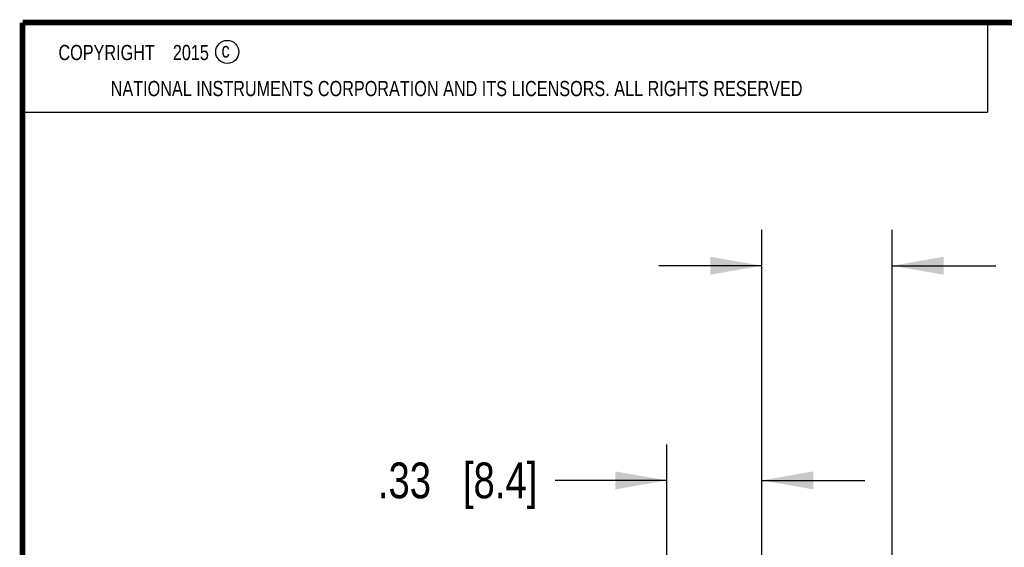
# Model space of a CAD drawing. Header units: inches. Extents: x 0.2 to 16.8, y 0.1 to 10.8.
# Tile 10 of 21: x 0.2 to 3.7, y 8.9 to 10.8. Entities that reach past the tile are written whole.
import ezdxf

# ---------------------------------------------------------------- set-up
doc = ezdxf.new("R2010")
doc.units = ezdxf.units.IN
doc.header["$LTSCALE"] = 0.935
doc.header["$MEASUREMENT"] = 0
doc.layers.get('0').update_dxf_attribs({"linetype": 'CONTINUOUS'})
doc.layers.add('DETAIL', color=7, linetype='CONTINUOUS')
doc.layers.add('DIMENSIONS', color=7, linetype='CONTINUOUS')
doc.styles.get("Standard").update_dxf_attribs({"font": 'txt', "width": 0.8})
doc.dimstyles.new('DIMSTYLE_1', dxfattribs={"dimtxt": 0.125, "dimasz": 0.18, "dimexe": 0.125, "dimexo": 0.0625, "dimgap": 0.0625, "dimtad": 0, "dimtih": 1, "dimtoh": 1, "dimzin": 4, "dimdsep": 46, "dimtxsty": 'STANDARD', "dimblk": '_FILLED', "dimblk1": '_FILLED', "dimblk2": '_FILLED', "dimcen": 0.09, "dimadec": 0, "dimazin": 0, "dimtp": 0.005, "dimtm": 0.005, "dimtfac": 1, "dimtofl": 0, "dimtmove": 0, "dimatfit": 3, "dimldrblk": '_FILLED', "dimfxl": 1, "dimtolj": 1, "dimtzin": 4, "dimarcsym": 0})

# ---------------------------------------------------------------- blocks, each defined once
blk = doc.blocks.new('_FILLED')
at = {"color": 0, "linetype": 'BYBLOCK'}
blk.add_solid([(0, 0), (-1, 0.174), (-1, -0.174)], dxfattribs=at)
blk = doc.blocks.new('*D6')
at = {"layer": 'DIMENSIONS', "color": 2, "linetype": 'CONTINUOUS'}
for p, q in [((2.5033, 8.4716), (2.5033, 9.2841)), ((2.8353, 7.6032), (2.8353, 9.2841)), ((2.5033, 9.1591), (2.1127, 9.1591)), ((2.8353, 9.1591), (3.1953, 9.1591))]:
    blk.add_line(p, q, dxfattribs=at)
at = {"layer": 'DIMENSIONS', "color": 2, "linetype": 'CONTINUOUS', "xscale": 0.18, "yscale": 0.18, "zscale": 0.18}
blk.add_blockref('_FILLED', (2.5033, 9.1591), dxfattribs=at)
at = {"layer": 'DIMENSIONS', "color": 2, "linetype": 'CONTINUOUS', "xscale": 0.18, "yscale": 0.18, "zscale": 0.18, "rotation": 180}
blk.add_blockref('_FILLED', (2.8353, 9.1591), dxfattribs=at)
at = {"layer": 'DIMENSIONS', "color": 2, "linetype": 'CONTINUOUS', "insert": (2.0502, 9.2216), "char_height": 0.125, "width": 0.925, "attachment_point": 3, "line_spacing_factor": 0.9}
blk.add_mtext('.33{\\Ftxt.shx;\\W1.000000;\\H0.125000; }[8.4]', dxfattribs=at)
blk = doc.blocks.new('*D7')
at = {"layer": 'DIMENSIONS', "color": 2, "linetype": 'CONTINUOUS'}
for p, q in [((2.8353, 7.6032), (2.8353, 10.0341)), ((3.2913, 8.4716), (3.2913, 10.0341)), ((2.8353, 9.9091), (2.4753, 9.9091)), ((3.2913, 9.9091), (3.6534, 9.9091))]:
    blk.add_line(p, q, dxfattribs=at)
at = {"layer": 'DIMENSIONS', "color": 2, "linetype": 'CONTINUOUS', "xscale": 0.18, "yscale": 0.18, "zscale": 0.18}
blk.add_blockref('_FILLED', (2.8353, 9.9091), dxfattribs=at)
at = {"layer": 'DIMENSIONS', "color": 2, "linetype": 'CONTINUOUS', "xscale": 0.18, "yscale": 0.18, "zscale": 0.18, "rotation": 180}
blk.add_blockref('_FILLED', (3.2913, 9.9091), dxfattribs=at)
at = {"layer": 'DIMENSIONS', "color": 2, "linetype": 'CONTINUOUS', "insert": (3.7159, 9.9716), "char_height": 0.125, "width": 1.025, "attachment_point": 1, "line_spacing_factor": 0.9}
blk.add_mtext('.46{\\Ftxt.shx;\\W1.000000;\\H0.125000; }[11.6]', dxfattribs=at)

msp = doc.modelspace()

# ---------------------------------------------------------------- linework, layer by layer
at = {"color": 2, "linetype": 'CONTINUOUS'}
for p, q in [((0.25, 10.7586), (3.625, 10.7586)), ((0.25, 10.7586), (0.25, 10.4456)), ((3.625, 10.7586), (3.625, 10.4456)), ((0.25, 10.4456), (3.625, 10.4456))]:
    msp.add_line(p, q, dxfattribs=at)
at = {"color": 7, "linetype": 'CONTINUOUS', "const_width": 0.02}
for points in [[(0.25, 10.7586), (0.25, 0.2586)], [(16.75, 10.7586), (0.25, 10.7586)]]:
    msp.add_lwpolyline(points, dxfattribs=at)
at = {"color": 2, "linetype": 'CONTINUOUS'}
msp.add_circle((0.9659, 10.6562), 0.0403, dxfattribs=at)

# ---------------------------------------------------------------- texts
at = {"color": 2, "linetype": 'CONTINUOUS', "char_height": 0.053, "attachment_point": 1, "line_spacing_factor": 0.9}
for s, insert, width in [('c', (0.946, 10.6893), 0.0424), ('NATIONAL INSTRUMENTS CORPORATION AND ITS LICENSORS. ALL RIGHTS RESERVED', (0.5583, 10.5546), 3.0104)]:
    msp.add_mtext(s, dxfattribs=dict(at, insert=insert, width=width))
at = {"layer": 'DETAIL', "color": 2, "linetype": 'CONTINUOUS', "insert": (0.3125, 10.6805), "char_height": 0.053, "width": 0.8904, "attachment_point": 1, "line_spacing_factor": 0.9}
msp.add_mtext('    COPYRIGHT    2015', dxfattribs=at)

# ---------------------------------------------------------------- dimensions: what is measured, and where the dimension line sits
at = {"layer": 'DIMENSIONS', "color": 2, "linetype": 'CONTINUOUS'}
dim = msp.add_linear_dim(base=(3.2913, 9.9091), p1=(2.8353, 7.5407), p2=(3.2913, 8.4091), dimstyle='DIMSTYLE_1', dxfattribs=at)
dim.commit()
dim.dimension.update_dxf_attribs({"geometry": '*D7', "text_midpoint": (4.2284, 9.9091), "dimtype": 160})
dim = msp.add_linear_dim(base=(2.5033, 9.1591), p1=(2.8353, 7.5407), p2=(2.5033, 8.4091), angle=180, dimstyle='DIMSTYLE_1', dxfattribs=at)
dim.commit()
dim.dimension.update_dxf_attribs({"geometry": '*D6', "text_midpoint": (1.5877, 9.1591), "dimtype": 160})

doc.saveas('drawing.dxf')
